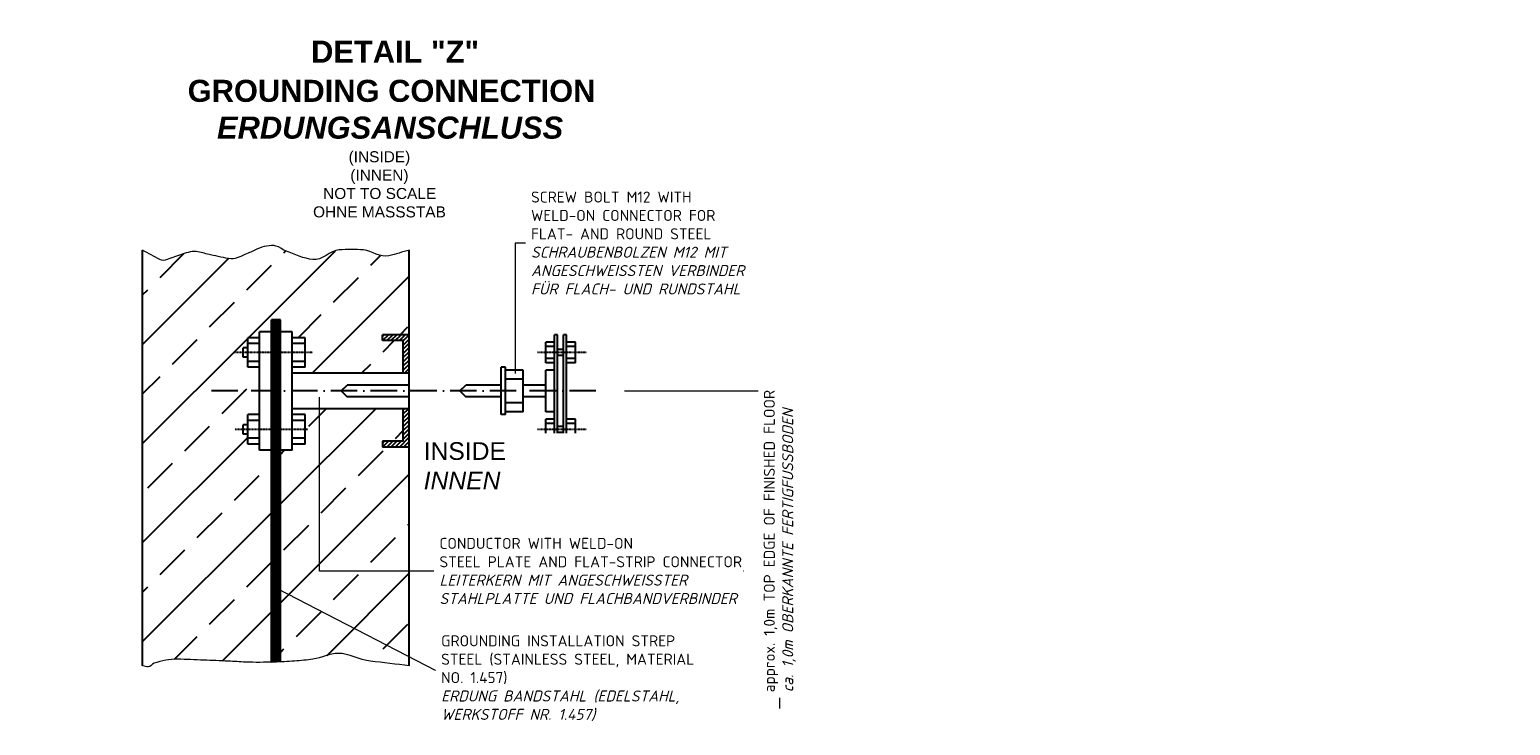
# Model space of a CAD drawing. Header units: millimetres. Extents: x -74917 to 39069, y -531 to 18593.
# Tile 11 of 12: x 17965 to 24672, y -66 to 3089. Entities that reach past the tile are written whole.
import ezdxf

# ---------------------------------------------------------------- set-up
doc = ezdxf.new("R2010")
doc.units = ezdxf.units.MM
doc.linetypes.add('ACAD_ISO10W100', pattern=[18, 12, -3, 0, -3])
doc.linetypes.add('DASHDOT', pattern=[1, 0.5, -0.25, 0, -0.25])
doc.layers.add('Bemaßung', color=7, linetype='Continuous', lineweight=9)
doc.layers.add('Beschriftung', color=7, linetype='Continuous', lineweight=9)
doc.styles.add('LBB3.5M1000', font='isocp.shx', dxfattribs={"height": 3.5})

# ---------------------------------------------------------------- blocks, each defined once
blk = doc.blocks.new('_Oblique')
at = {"color": 0, "linetype": 'ByBlock', "lineweight": -2}
blk.add_line((-0.5, -0.5), (0.5, 0.5), dxfattribs=at)

msp = doc.modelspace()

# ---------------------------------------------------------------- hatches: boundary and pattern name
h = msp.add_hatch()
h.set_pattern_fill('ANSI33', color=256, scale=50, style=0)
h.set_pattern_definition([(45, (-50873.02, -47033.66), (-224.5064, 224.5064), []), (45, (-50648.5, -47033.66), (-224.5064, 224.5064), [158.75, -79.375])])
edge = h.paths.add_edge_path()
edge.add_spline(control_points=[(19684.3864, 2088.34036), (19653.75568, 2080.01811), (19623.12496, 2071.69585), (19592.49425, 2063.3736)], knot_values=[0, 0, 0, 0, 0.0754968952, 0.0754968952, 0.0754968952, 0.0754968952], degree=3, periodic=0)
edge.add_spline(control_points=[(19592.49425, 2063.3736), (19554.60364, 2053.07886), (19516.11014, 2086.19609), (19477.72111, 2089.87356)], knot_values=[0.0754968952, 0.0754968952, 0.0754968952, 0.0754968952, 0.1688875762, 0.1688875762, 0.1688875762, 0.1688875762], degree=3, periodic=0)
edge.add_spline(control_points=[(19477.72111, 2089.87356), (19441.75484, 2093.31894), (19402.677, 2093.14655), (19367.3624, 2089.87356)], knot_values=[0.1688875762, 0.1688875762, 0.1688875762, 0.1688875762, 0.2563842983, 0.2563842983, 0.2563842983, 0.2563842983], degree=3, periodic=0)
edge.add_spline(control_points=[(19367.3624, 2089.87356), (19326.68824, 2086.10385), (19288.21875, 2040.73958), (19248.1751, 2045.70705)], knot_values=[0.2563842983, 0.2563842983, 0.2563842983, 0.2563842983, 0.3571600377, 0.3571600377, 0.3571600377, 0.3571600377], degree=3, periodic=0)
edge.add_spline(control_points=[(19248.1751, 2045.70705), (19207.2718, 2050.78116), (19165.44288, 2069.02825), (19124.57339, 2085.45672)], knot_values=[0.3571600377, 0.3571600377, 0.3571600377, 0.3571600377, 0.4600992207, 0.4600992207, 0.4600992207, 0.4600992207], degree=3, periodic=0)
edge.add_spline(control_points=[(19124.57339, 2085.45672), (19109.03626, 2091.70224), (19095.80022, 2103.69208), (19080.42995, 2107.54011)], knot_values=[0.4600992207, 0.4600992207, 0.4600992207, 0.4600992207, 0.4992330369, 0.4992330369, 0.4992330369, 0.4992330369], degree=3, periodic=0)
edge.add_spline(control_points=[(19080.42995, 2107.54011), (19053.98834, 2114.15991), (19023.02589, 2104.83417), (18996.55724, 2094.29013)], knot_values=[0.4992330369, 0.4992330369, 0.4992330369, 0.4992330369, 0.566555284, 0.566555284, 0.566555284, 0.566555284], degree=3, periodic=0)
edge.add_spline(control_points=[(18996.55724, 2094.29013), (18979.92921, 2087.6662), (18964.76262, 2078.85501), (18947.99939, 2072.20674)], knot_values=[0.566555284, 0.566555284, 0.566555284, 0.566555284, 0.6088481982, 0.6088481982, 0.6088481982, 0.6088481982], degree=3, periodic=0)
edge.add_spline(control_points=[(18947.99939, 2072.20674), (18924.74451, 2062.98389), (18901.49592, 2048.45611), (18877.36995, 2050.12362)], knot_values=[0.6088481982, 0.6088481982, 0.6088481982, 0.6088481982, 0.6675192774, 0.6675192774, 0.6675192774, 0.6675192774], degree=3, periodic=0)
edge.add_spline(control_points=[(18877.36995, 2050.12362), (18846.60344, 2052.2501), (18815.43871, 2061.08947), (18784.66866, 2067.79017)], knot_values=[0.6675192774, 0.6675192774, 0.6675192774, 0.6675192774, 0.7423392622, 0.7423392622, 0.7423392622, 0.7423392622], degree=3, periodic=0)
edge.add_spline(control_points=[(18784.66866, 2067.79017), (18765.46496, 2071.97211), (18746.48567, 2077.11964), (18727.28196, 2081.04015)], knot_values=[0.7423392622, 0.7423392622, 0.7423392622, 0.7423392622, 0.7890347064, 0.7890347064, 0.7890347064, 0.7890347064], degree=3, periodic=0)
edge.add_spline(control_points=[(18727.28196, 2081.04015), (18715.76733, 2083.39091), (18703.47327, 2083.45564), (18691.96738, 2081.04015)], knot_values=[0.7890347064, 0.7890347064, 0.7890347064, 0.7890347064, 0.8170334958, 0.8170334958, 0.8170334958, 0.8170334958], degree=3, periodic=0)
edge.add_spline(control_points=[(18691.96738, 2081.04015), (18667.85686, 2075.9785), (18645.07982, 2065.54438), (18621.33767, 2058.95703)], knot_values=[0.8170334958, 0.8170334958, 0.8170334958, 0.8170334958, 0.875704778, 0.875704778, 0.875704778, 0.875704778], degree=3, periodic=0)
edge.add_spline(control_points=[(18621.33767, 2058.95703), (18599.67252, 2052.94595), (18574.89737, 2034.95409), (18555.12266, 2045.70705)], knot_values=[0.875704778, 0.875704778, 0.875704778, 0.875704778, 0.9292433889, 0.9292433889, 0.9292433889, 0.9292433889], degree=3, periodic=0)
edge.add_spline(control_points=[(18555.12266, 2045.70705), (18528.98839, 2059.91815), (18502.85413, 2074.12926), (18476.71987, 2088.34036)], knot_values=[0.9292433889, 0.9292433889, 0.9292433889, 0.9292433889, 1, 1, 1, 1], degree=3, periodic=0)
edge.add_line((18476.71987, 2088.34036), (18476.71987, 204.73769))
edge.add_spline(control_points=[(18476.71987, 204.73769), (18485.19671, 202.91071), (18493.67354, 201.08374), (18502.15038, 199.25676)], knot_values=[0.9787536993, 0.9787536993, 0.9787536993, 0.9787536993, 1, 1, 1, 1], degree=3, periodic=0)
edge.add_spline(control_points=[(18502.15038, 199.25676), (18512.52461, 197.02085), (18518.30219, 214.31443), (18528.63638, 216.92331)], knot_values=[0.9527517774, 0.9527517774, 0.9527517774, 0.9527517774, 0.9787536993, 0.9787536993, 0.9787536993, 0.9787536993], degree=3, periodic=0)
edge.add_spline(control_points=[(18528.63638, 216.92331), (18563.50007, 225.7247), (18598.80318, 235.86139), (18634.58067, 234.58986)], knot_values=[0.8650310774, 0.8650310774, 0.8650310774, 0.8650310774, 0.9527517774, 0.9527517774, 0.9527517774, 0.9527517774], degree=3, periodic=0)
edge.add_spline(control_points=[(18634.58067, 234.58986), (18674.30948, 233.17791), (18714.04333, 231.75467), (18753.76823, 230.17329)], knot_values=[0.7676223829, 0.7676223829, 0.7676223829, 0.7676223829, 0.8650310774, 0.8650310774, 0.8650310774, 0.8650310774], degree=3, periodic=0)
edge.add_spline(control_points=[(18753.76823, 230.17329), (18790.5547, 228.70889), (18827.34259, 227.25781), (18864.12695, 225.75672)], knot_values=[0.6774189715, 0.6774189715, 0.6774189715, 0.6774189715, 0.7676223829, 0.7676223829, 0.7676223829, 0.7676223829], degree=3, periodic=0)
edge.add_spline(control_points=[(18864.12695, 225.75672), (18890.63127, 224.67514), (18917.08279, 222.45047), (18943.58496, 221.34015)], knot_values=[0.6124245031, 0.6124245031, 0.6124245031, 0.6124245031, 0.6774189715, 0.6774189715, 0.6774189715, 0.6774189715], degree=3, periodic=0)
edge.add_spline(control_points=[(18943.58496, 221.34015), (18982.49484, 219.71), (19021.48145, 220.22208), (19060.42536, 221.08456)], knot_values=[0.5170011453, 0.5170011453, 0.5170011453, 0.5170011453, 0.6124245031, 0.6124245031, 0.6124245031, 0.6124245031], degree=3, periodic=0)
edge.add_line((19060.42536, 221.08456), (19060.42536, 1182.17467))
edge.add_line((19060.42536, 1182.17467), (19006.75129, 1182.17467))
edge.add_line((19006.75129, 1182.17467), (19006.75129, 1209.0117))
edge.add_line((19006.75129, 1209.0117), (18953.07722, 1209.0117))
edge.add_line((18953.07722, 1209.0117), (18953.07722, 1254.63466))
edge.add_line((18953.07722, 1254.63466), (18931.6076, 1254.63466))
edge.add_line((18931.6076, 1254.63466), (18931.6076, 1297.57392))
edge.add_line((18931.6076, 1297.57392), (18953.07722, 1297.57392))
edge.add_line((18953.07722, 1297.57392), (18953.07722, 1343.19687))
edge.add_line((18953.07722, 1343.19687), (19006.75129, 1343.19687))
edge.add_line((19006.75129, 1343.19687), (19006.75129, 1557.89315))
edge.add_line((19006.75129, 1557.89315), (18953.07722, 1557.89315))
edge.add_line((18953.07722, 1557.89315), (18953.07722, 1603.5161))
edge.add_line((18953.07722, 1603.5161), (18931.6076, 1603.5161))
edge.add_line((18931.6076, 1603.5161), (18931.6076, 1646.45536))
edge.add_line((18931.6076, 1646.45536), (18953.07722, 1646.45536))
edge.add_line((18953.07722, 1646.45536), (18953.07722, 1692.07831))
edge.add_line((18953.07722, 1692.07831), (19006.75129, 1692.07831))
edge.add_line((19006.75129, 1692.07831), (19006.75129, 1718.91535))
edge.add_line((19006.75129, 1718.91535), (19060.42536, 1718.91535))
edge.add_line((19060.42536, 1718.91535), (19060.42536, 1772.58942))
edge.add_line((19060.42536, 1772.58942), (19100.68091, 1772.58942))
edge.add_line((19100.68091, 1772.58942), (19100.68091, 1718.91535))
edge.add_line((19100.68091, 1718.91535), (19154.35498, 1718.91535))
edge.add_line((19154.35498, 1718.91535), (19154.35498, 1692.07831))
edge.add_line((19154.35498, 1692.07831), (19213.39645, 1692.07831))
edge.add_line((19213.39645, 1692.07831), (19213.39645, 1557.89315))
edge.add_line((19213.39645, 1557.89315), (19154.35498, 1557.89315))
edge.add_line((19154.35498, 1557.89315), (19154.35498, 1531.05611))
edge.add_line((19154.35498, 1531.05611), (19657.54937, 1531.05611))
edge.add_line((19657.54937, 1531.05611), (19657.54937, 1678.6598))
edge.add_line((19657.54937, 1678.6598), (19563.61975, 1678.6598))
edge.add_line((19563.61975, 1678.6598), (19563.61975, 1705.49683))
edge.add_line((19563.61975, 1705.49683), (19684.3864, 1705.49683))
edge.add_line((19684.3864, 1705.49683), (19684.3864, 2088.34036))
h.paths.add_polyline_path([(19684.3864, 1195.59319), (19563.61975, 1195.59319), (19563.61975, 1222.43022), (19657.54937, 1222.43022), (19657.54937, 1370.03391), (19278.64185, 1370.03391), (19278.64185, 849.61459), (19684.3864, 849.61459)], flags=16)
h.paths.add_polyline_path([(19684.3864, 849.61459), (19278.64185, 849.61459), (19278.64185, 1370.03391), (19154.35498, 1370.03391), (19154.35498, 1343.19687), (19213.39645, 1343.19687), (19213.39645, 1209.0117), (19154.35498, 1209.0117), (19154.35498, 1182.17467), (19100.68091, 1182.17467), (19100.68091, 551.97343), (19684.3864, 412.01083)], flags=17)
edge = h.paths.add_edge_path(flags=17)
edge.add_line((19684.3864, 412.01083), (19100.68091, 551.97343))
edge.add_line((19100.68091, 551.97343), (19100.68091, 222.29244))
edge.add_spline(control_points=[(19100.68091, 222.29244), (19121.89475, 223.16783), (19143.09586, 224.40202), (19164.30239, 225.75672)], knot_values=[0.4320761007, 0.4320761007, 0.4320761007, 0.4320761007, 0.4841060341, 0.4841060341, 0.4841060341, 0.4841060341], degree=3, periodic=0)
edge.add_spline(control_points=[(19164.30239, 225.75672), (19192.37619, 227.55012), (19220.57525, 231.27246), (19248.1751, 234.58986)], knot_values=[0.3631974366, 0.3631974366, 0.3631974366, 0.3631974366, 0.4320761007, 0.4320761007, 0.4320761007, 0.4320761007], degree=3, periodic=0)
edge.add_spline(control_points=[(19248.1751, 234.58986), (19286.72368, 239.22326), (19324.7391, 261.42503), (19362.94797, 261.08982)], knot_values=[0.2669949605, 0.2669949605, 0.2669949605, 0.2669949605, 0.3631974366, 0.3631974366, 0.3631974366, 0.3631974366], degree=3, periodic=0)
edge.add_spline(control_points=[(19362.94797, 261.08982), (19411.57086, 260.66326), (19459.00924, 231.68966), (19508.62154, 225.75672)], knot_values=[0.1445720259, 0.1445720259, 0.1445720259, 0.1445720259, 0.2669949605, 0.2669949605, 0.2669949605, 0.2669949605], degree=3, periodic=0)
edge.add_spline(control_points=[(19508.62154, 225.75672), (19567.20983, 218.75038), (19625.79811, 211.74403), (19684.3864, 204.73769)], knot_values=[0, 0, 0, 0, 0.1445720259, 0.1445720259, 0.1445720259, 0.1445720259], degree=3, periodic=0)
edge.add_line((19684.3864, 204.73769), (19684.3864, 412.01083))

# ---------------------------------------------------------------- linework, layer by layer
at = {"color": 7, "linetype": 'Continuous'}
for p, q in [((18476.71987, 204.73769), (18476.71987, 2088.34036)), ((19684.3864, 204.73769), (19684.3864, 2088.34036)), ((19006.75129, 1692.07831), (18953.07722, 1692.07831)), ((18953.07722, 1557.89315), (18953.07722, 1692.07831)), ((19006.75129, 1182.17467), (19006.75129, 1718.91535)), ((19060.42536, 1718.91535), (19006.75129, 1718.91535)), ((19154.35498, 1718.91535), (19100.68091, 1718.91535)), ((19154.35498, 1182.17467), (19154.35498, 1718.91535)), ((19213.39645, 1692.07831), (19154.35498, 1692.07831)), ((19213.39645, 1557.89315), (19213.39645, 1692.07831)), ((19563.61975, 1697.63626), (19571.48031, 1705.49683)), ((19563.61975, 1678.6598), (19590.45678, 1705.49683)), ((19563.61975, 1678.6598), (19563.61975, 1705.49683)), ((19684.3864, 1705.49683), (19563.61975, 1705.49683)), ((19657.54937, 1678.6598), (19563.61975, 1678.6598)), ((19582.59675, 1678.6598), (19609.43378, 1705.49683)), ((19601.57322, 1678.6598), (19628.41025, 1705.49683)), ((19620.55022, 1678.6598), (19647.38725, 1705.49683)), ((19639.52669, 1678.6598), (19666.36372, 1705.49683)), ((19657.54937, 1677.70601), (19684.3864, 1704.54304)), ((19657.54937, 1658.72901), (19684.3864, 1685.56604)), ((19657.54937, 1531.05611), (19657.54937, 1678.6598)), ((20356.2765, 1705.49683), (20342.85799, 1705.49683)), ((20342.85799, 1195.59319), (20342.85799, 1705.49683)), ((20356.2765, 1195.59319), (20356.2765, 1705.49683)), ((20396.53205, 1705.49683), (20383.11354, 1705.49683)), ((20383.11354, 1195.59319), (20383.11354, 1705.49683)), ((20396.53205, 1195.59319), (20396.53205, 1705.49683)), ((18931.6076, 1603.5161), (18931.6076, 1646.45536)), ((18953.07722, 1646.45536), (18931.6076, 1646.45536)), ((19006.75129, 1665.24128), (18953.07722, 1665.24128)), ((19213.39645, 1665.24128), (19154.35498, 1665.24128)), ((19657.54937, 1639.75254), (19684.3864, 1666.58957)), ((19657.54937, 1620.77607), (19684.3864, 1647.61311)), ((19657.54937, 1601.79907), (19684.3864, 1628.6361)), ((20342.85799, 1671.95054), (20302.60243, 1671.95054)), ((20302.60243, 1578.02092), (20302.60243, 1671.95054)), ((20342.85799, 1651.82276), (20302.60243, 1651.82276)), ((20383.11354, 1638.40425), (20356.2765, 1638.40425)), ((20383.11354, 1611.56721), (20356.2765, 1611.56721)), ((20436.7876, 1671.95054), (20396.53205, 1671.95054)), ((20436.7876, 1651.82276), (20396.53205, 1651.82276)), ((20436.7876, 1578.02092), (20436.7876, 1671.95054)), ((18953.07722, 1603.5161), (18931.6076, 1603.5161)), ((19006.75129, 1584.73018), (18953.07722, 1584.73018)), ((19006.75129, 1557.89315), (18953.07722, 1557.89315)), ((19213.39645, 1584.73018), (19154.35498, 1584.73018)), ((19213.39645, 1557.89315), (19154.35498, 1557.89315)), ((19657.54937, 1563.84614), (19684.3864, 1590.68317)), ((19657.54937, 1544.86913), (19684.3864, 1571.70617)), ((19658.50315, 1583.77639), (19684.3864, 1609.65964)), ((19662.71281, 1531.05611), (19684.3864, 1552.7297)), ((20120.1106, 1557.89315), (20101.32468, 1557.89315)), ((20101.32468, 1343.19687), (20101.32468, 1557.89315)), ((20120.1106, 1343.19687), (20120.1106, 1557.89315)), ((20200.62171, 1544.47463), (20120.1106, 1544.47463)), ((20200.62171, 1356.61539), (20200.62171, 1544.47463)), ((20342.85799, 1598.1487), (20302.60243, 1598.1487)), ((20342.85799, 1578.02092), (20302.60243, 1578.02092)), ((20342.85799, 1544.47463), (20302.60243, 1544.47463)), ((20302.60243, 1356.61539), (20302.60243, 1544.47463)), ((20436.7876, 1598.1487), (20396.53205, 1598.1487)), ((20436.7876, 1578.02092), (20396.53205, 1578.02092)), ((19684.3864, 1531.05611), (19154.35498, 1531.05611)), ((19375.76051, 1450.54501), (19402.59754, 1477.38204)), ((19684.3864, 1477.38204), (19402.59754, 1477.38204)), ((19913.46544, 1450.54501), (19940.30248, 1477.38204)), ((20101.32468, 1477.38204), (19940.30248, 1477.38204)), ((20200.62171, 1504.21908), (20120.1106, 1504.21908)), ((20302.60243, 1477.38204), (20200.62171, 1477.38204)), ((19375.76051, 1450.54501), (19402.59754, 1423.70798)), ((19684.3864, 1423.70798), (19402.59754, 1423.70798)), ((19913.46544, 1450.54501), (19940.30248, 1423.70798)), ((20101.32468, 1423.70798), (19940.30248, 1423.70798)), ((20302.60243, 1423.70798), (20200.62171, 1423.70798)), ((19006.75129, 1343.19687), (18953.07722, 1343.19687)), ((18953.07722, 1209.0117), (18953.07722, 1343.19687)), ((19684.3864, 1370.03391), (19154.35498, 1370.03391)), ((19213.39645, 1343.19687), (19154.35498, 1343.19687)), ((19213.39645, 1209.0117), (19213.39645, 1343.19687)), ((19657.54937, 1365.42921), (19662.15406, 1370.03391)), ((19657.54937, 1346.45221), (19681.13107, 1370.03391)), ((19657.54937, 1222.43022), (19657.54937, 1370.03391)), ((19657.54937, 1327.47574), (19684.3864, 1354.31277)), ((20120.1106, 1343.19687), (20101.32468, 1343.19687)), ((20200.62171, 1396.87094), (20120.1106, 1396.87094)), ((20200.62171, 1356.61539), (20120.1106, 1356.61539)), ((20342.85799, 1356.61539), (20302.60243, 1356.61539)), ((18931.6076, 1254.63466), (18931.6076, 1297.57392)), ((18953.07722, 1297.57392), (18931.6076, 1297.57392)), ((19006.75129, 1316.35984), (18953.07722, 1316.35984)), ((19213.39645, 1316.35984), (19154.35498, 1316.35984)), ((19657.54937, 1308.49954), (19684.3864, 1335.33631)), ((19657.54937, 1289.52307), (19684.3864, 1316.35984)), ((19657.54937, 1270.5458), (19684.3864, 1297.38284)), ((19657.54937, 1251.56934), (19684.3864, 1278.40637)), ((20342.85799, 1323.0691), (20302.60243, 1323.0691)), ((20302.60243, 1229.13948), (20302.60243, 1323.0691)), ((20342.85799, 1302.94132), (20302.60243, 1302.94132)), ((20383.11354, 1289.52281), (20356.2765, 1289.52281)), ((20436.7876, 1323.0691), (20396.53205, 1323.0691)), ((20436.7876, 1302.94132), (20396.53205, 1302.94132)), ((20436.7876, 1229.13948), (20436.7876, 1323.0691)), ((18953.07722, 1254.63466), (18931.6076, 1254.63466)), ((19006.75129, 1235.84874), (18953.07722, 1235.84874)), ((19006.75129, 1209.0117), (18953.07722, 1209.0117)), ((19213.39645, 1235.84874), (19154.35498, 1235.84874)), ((19213.39645, 1209.0117), (19154.35498, 1209.0117)), ((19563.61975, 1214.56965), (19571.48031, 1222.43022)), ((19563.61975, 1195.59319), (19590.45651, 1222.43022)), ((19563.61975, 1222.43022), (19563.61975, 1195.59319)), ((19657.54937, 1222.43022), (19563.61975, 1222.43022)), ((19582.59675, 1195.59319), (19609.43378, 1222.43022)), ((19601.57322, 1195.59319), (19628.40998, 1222.43022)), ((19620.55022, 1195.59319), (19647.38725, 1222.43022)), ((19639.52669, 1195.59319), (19684.3864, 1240.4529)), ((19657.54937, 1232.5926), (19684.3864, 1259.42937)), ((19658.50315, 1195.59319), (19684.3864, 1221.47643)), ((20342.85799, 1249.26725), (20302.60243, 1249.26725)), ((20342.85799, 1229.13948), (20302.60243, 1229.13948)), ((20383.11354, 1262.68577), (20356.2765, 1262.68577)), ((20436.7876, 1249.26725), (20396.53205, 1249.26725)), ((20436.7876, 1229.13948), (20396.53205, 1229.13948)), ((19060.42536, 1182.17467), (19006.75129, 1182.17467)), ((19154.35498, 1182.17467), (19100.68091, 1182.17467)), ((19684.3864, 1195.59319), (19563.61975, 1195.59319)), ((19677.48016, 1195.59319), (19684.3864, 1202.49943)), ((20356.2765, 1195.59319), (20342.85799, 1195.59319)), ((20396.53205, 1195.59319), (20383.11354, 1195.59319))]:
    msp.add_line(p, q, dxfattribs=at)
at = {"color": 5, "linetype": 'Continuous'}
for p, q in [((19060.42536, 221.08456), (19060.42536, 1772.58942)), ((19100.68091, 1772.58942), (19060.42536, 1772.58942)), ((19064.45091, 221.17489), (19064.45091, 1772.58942)), ((19068.47647, 221.26729), (19068.47647, 1772.58942)), ((19073.84388, 221.39448), (19073.84388, 1772.58942)), ((19079.21128, 221.53828), (19079.21128, 1772.58942)), ((19084.57869, 221.70083), (19084.57869, 1772.58942)), ((19089.9461, 221.88127), (19089.9461, 1772.58942)), ((19095.3135, 222.07876), (19095.3135, 1772.58942)), ((19100.68091, 222.29244), (19100.68091, 1772.58942))]:
    msp.add_line(p, q, dxfattribs=at)
at = {"color": 7, "linetype": 'DASHDOT'}
for p, q in [((19246.42586, 1624.98573), (18889.79013, 1624.98573)), ((20487.3942, 1624.98573), (20264.86286, 1624.98573)), ((19225.6693, 1276.10429), (18895.45113, 1276.10429)), ((20487.3942, 1276.10429), (20264.86286, 1276.10429))]:
    msp.add_line(p, q, dxfattribs=at)
at = {"linetype": 'ACAD_ISO10W100', "ltscale": 10}
msp.add_line((20529.55813, 1450.54501), (18773.74062, 1450.54501), dxfattribs=at)
at = {"color": 7, "linetype": 'Continuous', "lineweight": 5}
for points, knots in [([(19684.3864, 2088.34036), (19653.75568, 2080.01811), (19623.12496, 2071.69585), (19592.49425, 2063.3736), (19554.60364, 2053.07886), (19516.11014, 2086.19609), (19477.72111, 2089.87356), (19441.75484, 2093.31894), (19402.677, 2093.14655), (19367.3624, 2089.87356), (19326.68824, 2086.10385), (19288.21875, 2040.73958), (19248.1751, 2045.70705), (19207.2718, 2050.78116), (19165.44288, 2069.02825), (19124.57339, 2085.45672), (19109.03626, 2091.70224), (19095.80022, 2103.69208), (19080.42995, 2107.54011), (19053.98834, 2114.15991), (19023.02589, 2104.83417), (18996.55724, 2094.29013), (18979.92921, 2087.6662), (18964.76262, 2078.85501), (18947.99939, 2072.20674), (18924.74451, 2062.98389), (18901.49592, 2048.45611), (18877.36995, 2050.12362), (18846.60344, 2052.2501), (18815.43871, 2061.08947), (18784.66866, 2067.79017), (18765.46496, 2071.97211), (18746.48567, 2077.11964), (18727.28196, 2081.04015), (18715.76733, 2083.39091), (18703.47327, 2083.45564), (18691.96738, 2081.04015), (18667.85686, 2075.9785), (18645.07982, 2065.54438), (18621.33767, 2058.95703), (18599.67252, 2052.94595), (18574.89737, 2034.95409), (18555.12266, 2045.70705), (18528.98839, 2059.91815), (18502.85413, 2074.12926), (18476.71987, 2088.34036)], [0, 0, 0, 0, 0.0754968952, 0.0754968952, 0.0754968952, 0.1688875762, 0.1688875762, 0.1688875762, 0.2563842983, 0.2563842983, 0.2563842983, 0.3571600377, 0.3571600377, 0.3571600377, 0.4600992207, 0.4600992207, 0.4600992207, 0.4992330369, 0.4992330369, 0.4992330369, 0.566555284, 0.566555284, 0.566555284, 0.6088481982, 0.6088481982, 0.6088481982, 0.6675192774, 0.6675192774, 0.6675192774, 0.7423392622, 0.7423392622, 0.7423392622, 0.7890347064, 0.7890347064, 0.7890347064, 0.8170334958, 0.8170334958, 0.8170334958, 0.875704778, 0.875704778, 0.875704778, 0.9292433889, 0.9292433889, 0.9292433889, 1, 1, 1, 1]), ([(19684.3864, 204.73769), (19625.79811, 211.74403), (19567.20983, 218.75038), (19508.62154, 225.75672), (19459.00924, 231.68966), (19411.57086, 260.66326), (19362.94797, 261.08982), (19324.7391, 261.42503), (19286.72368, 239.22326), (19248.1751, 234.58986), (19220.57525, 231.27246), (19192.37619, 227.55012), (19164.30239, 225.75672), (19133.40916, 223.78322), (19102.52744, 222.06547), (19071.60111, 221.34015), (19028.94167, 220.33966), (18986.21726, 219.55405), (18943.58496, 221.34015), (18917.08279, 222.45047), (18890.63127, 224.67514), (18864.12695, 225.75672), (18827.34259, 227.25781), (18790.5547, 228.70889), (18753.76823, 230.17329), (18714.04333, 231.75467), (18674.30948, 233.17791), (18634.58067, 234.58986), (18598.80318, 235.86139), (18563.50007, 225.7247), (18528.63638, 216.92331), (18518.30219, 214.31443), (18512.52461, 197.02085), (18502.15038, 199.25676), (18493.67354, 201.08374), (18485.19671, 202.91071), (18476.71987, 204.73769)], [0, 0, 0, 0, 0.1445720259, 0.1445720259, 0.1445720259, 0.2669949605, 0.2669949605, 0.2669949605, 0.3631974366, 0.3631974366, 0.3631974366, 0.4320761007, 0.4320761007, 0.4320761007, 0.5078722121, 0.5078722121, 0.5078722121, 0.6124245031, 0.6124245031, 0.6124245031, 0.6774189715, 0.6774189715, 0.6774189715, 0.7676223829, 0.7676223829, 0.7676223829, 0.8650310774, 0.8650310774, 0.8650310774, 0.9527517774, 0.9527517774, 0.9527517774, 0.9787536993, 0.9787536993, 0.9787536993, 1, 1, 1, 1])]:
    msp.add_open_spline(points, degree=3, knots=knots, dxfattribs=at)
at = {"layer": 'Bemaßung'}
msp.add_line((20659.55499, 1450.54501), (21399.41423, 1450.54501), dxfattribs=at)
at = {"layer": 'Beschriftung', "color": 7, "linetype": 'Continuous'}
for p, q in [((21221.94554, 2120.6118), (20164.26397, 2120.6118)), ((20164.26397, 2120.6118), (20164.26397, 1530.19706)), ((19278.64185, 634.09621), (19278.64185, 1422.84892)), ((21199.4432, 634.09621), (19278.64185, 634.09621)), ((19085.51745, 555.60936), (19804.34971, 183.28828)), ((21073.60057, 183.28828), (19804.34971, 183.28828))]:
    msp.add_line(p, q, dxfattribs=at)

# ---------------------------------------------------------------- block references
at = {"layer": 'Bemaßung', "xscale": 50, "yscale": 50, "zscale": 50, "rotation": 90}
msp.add_blockref('_Oblique', (21361.98469, 1450.54501), dxfattribs=at)

# ---------------------------------------------------------------- texts
at = {"layer": 'Beschriftung', "insert": (4107.57075, 2861.05455), "char_height": 100, "width": 1944.1086557, "attachment_point": 1, "style": 'LBB3.5M1000', "bg_fill": 2}
msp.add_mtext('\\pi57.423;{\\fArial|b1|i0|c0|p34;GROUNDING CONNECTION\\P\\pi190.34;\\fArial|b1|i1|c0|p34;ERDUNGSANSCHLUSS}', dxfattribs=at)

# ---------------------------------------------------------------- next in the draw order: texts
at = {"layer": 'Beschriftung', "attachment_point": 1, "style": 'LBB3.5M1000', "bg_fill": 2}
for s, insert, char_height, width in [('\\pi57.423;{\\fArial|b1|i0|c0|p34;GROUNDING CONNECTION\\P\\pi190.34;\\fArial|b1|i1|c0|p34;ERDUNGSANSCHLUSS}', (18623.39501, 2861.05455), 100, 1944.1086557), ('{\\fArial|b0|i0|c0|p34;INSIDE\\P\\fArial|b0|i1|c0|p34;INNEN}', (19749.79704, 1218.21056), 80, 2577.1773754), ('{\\fISOCPEUR|b0|i0|c0|p34;CONDUCTOR WITH WELD-ON\\PSTEEL PLATE AND FLAT-STRIP CONNECTOR\\P\\fISOCPEUR|b0|i1|c0|p34;LEITERKERN MIT ANGESCHWEISSTER\\PSTAHLPLATTE UND FLACHBANDVERBINDER}', (19821.2521, 784.53413), 50, 1351.2321512)]:
    msp.add_mtext(s, dxfattribs=dict(at, insert=insert, char_height=char_height, width=width))

# ---------------------------------------------------------------- next in the draw order: linework, layer by layer
at = {"layer": 'Bemaßung'}
msp.add_line((21361.98469, 1450.54501), (21361.98469, 10.56021), dxfattribs=at)

# ---------------------------------------------------------------- next in the draw order: texts
at = {"layer": 'Beschriftung', "attachment_point": 1, "style": 'LBB3.5M1000', "bg_fill": 2}
for s, insert, char_height, width in [('\\pi31.237;{\\fArial|b1|i0|c0|p34;DETAIL "Z"}', (19208.58432, 3038.69677), 100, 806.4717584), ('\\pi195.63;{\\fArial|b0|i0|c0|p34;(INSIDE)\\P\\pi203.41;(INNEN)\\P\\pi80.338;NOT TO SCALE\\P\\pi34.703;OHNE MASSSTAB}', (19213.99552, 2537.38804), 50, 663.9154469), ('{\\fISOCPEUR|b0|i0|c0|p34;GROUNDING INSTALLATION STREP STEEL (STAINLESS STEEL, MATERIAL NO. 1.457)\\P\\fISOCPEUR|b0|i1|c0|p34;ERDUNG BANDSTAHL (EDELSTAHL, WERKSTOFF NR. 1.457)}', (19828.9266, 342.76441), 50, 1270.3459374)]:
    msp.add_mtext(s, dxfattribs=dict(at, insert=insert, char_height=char_height, width=width))

# ---------------------------------------------------------------- next in the draw order: texts
at = {"layer": 'Beschriftung', "insert": (20236.00599, 2354.5512), "char_height": 50, "width": 1270.3459374, "attachment_point": 1, "style": 'LBB3.5M1000', "bg_fill": 2}
msp.add_mtext('{\\fISOCPEUR|b0|i0|c0|p34;SCREW BOLT M12 WITH\\PWELD-ON CONNECTOR FOR\\PFLAT- AND ROUND STEEL\\P\\fISOCPEUR|b0|i1|c0|p34;SCHRAUBENBOLZEN M12 MIT\\PANGESCHWEISSTEN VERBINDER\\PFÜR FLACH- UND RUNDSTAHL}', dxfattribs=at)
at = {"layer": 'Beschriftung', "insert": (21290.37619, 84.6613), "char_height": 50, "width": 1683.6161872, "attachment_point": 1, "rotation": 90, "style": 'LBB3.5M1000', "bg_fill": 2}
msp.add_mtext('{\\fISOCPEUR|b0|i0|c0|p34;approx. 1,0m TOP EDGE OF FINISHED FLOOR\\P\\fISOCPEUR|b0|i1|c0|p34;ca. 1,0m OBERKANNTE FERTIGFUSSBODEN}', dxfattribs=at)

doc.saveas('drawing.dxf')
